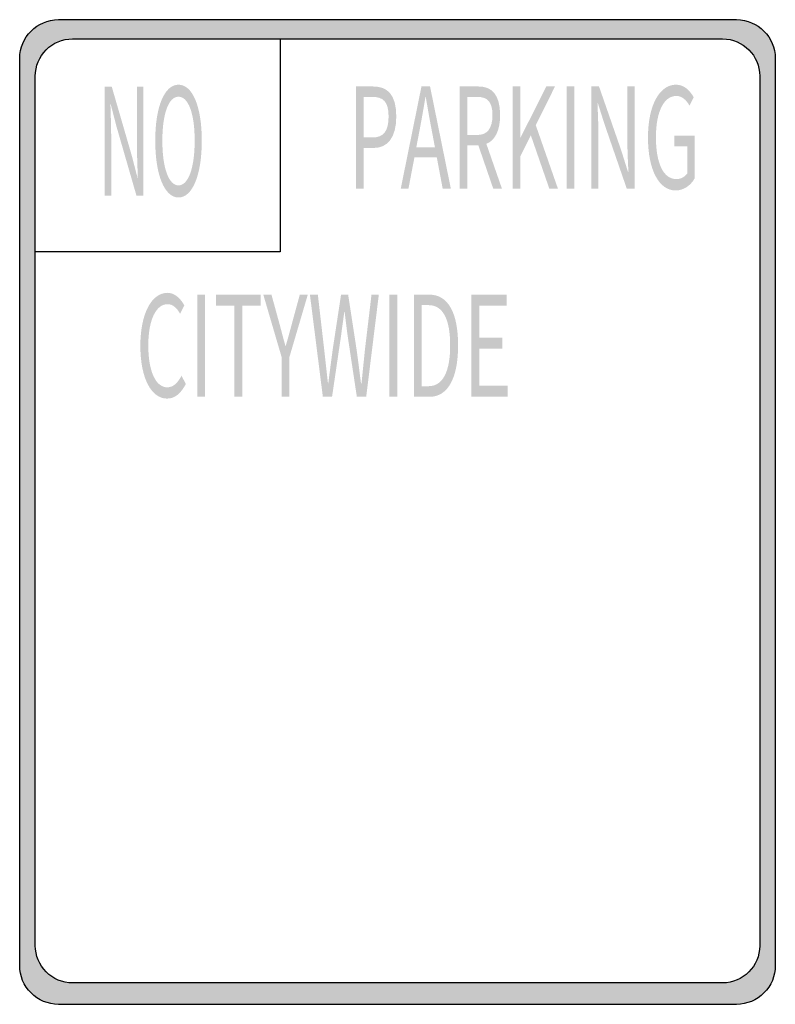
# Model space of a CAD drawing. Header units: inches. Extents: x -0.5 to 0.5, y -0.65 to 0.65.
import ezdxf

# ---------------------------------------------------------------- set-up
doc = ezdxf.new("R2010")
doc.units = ezdxf.units.IN
doc.header["$MEASUREMENT"] = 0

msp = doc.modelspace()

# ---------------------------------------------------------------- hatches: boundary and pattern name
h = msp.add_hatch(color=7)
edge = h.paths.add_edge_path()
edge.add_line((0.5, 0.5999), (0.5, -0.5999))
edge.add_spline(control_points=[(0.5, -0.5999), (0.5, -0.6135), (0.4946, -0.6265), (0.485, -0.6361), (0.4754, -0.6458), (0.4623, -0.6512), (0.4487, -0.6512)], knot_values=[0, 0, 0, 0, 1, 1, 1, 2, 2, 2, 2], degree=3, periodic=0)
edge.add_line((0.4487, -0.6512), (-0.4487, -0.6512))
edge.add_spline(control_points=[(-0.4487, -0.6512), (-0.4623, -0.6512), (-0.4754, -0.6458), (-0.485, -0.6361), (-0.4946, -0.6265), (-0.5, -0.6135), (-0.5, -0.5999)], knot_values=[0, 0, 0, 0, 1, 1, 1, 2, 2, 2, 2], degree=3, periodic=0)
edge.add_line((-0.5, -0.5999), (-0.5, 0.5999))
edge.add_spline(control_points=[(-0.5, 0.5999), (-0.5, 0.6282), (-0.477, 0.6512), (-0.4487, 0.6512)], knot_values=[0, 0, 0, 0, 1, 1, 1, 1], degree=3, periodic=0)
edge.add_line((-0.4487, 0.6512), (0.4487, 0.6512))
edge.add_spline(control_points=[(0.4487, 0.6512), (0.477, 0.6512), (0.5, 0.6282), (0.5, 0.5999)], knot_values=[0, 0, 0, 0, 1, 1, 1, 1], degree=3, periodic=0)
edge = h.paths.add_edge_path(flags=0)
edge.add_line((0.4793, 0.5766), (0.4793, -0.5736))
edge.add_spline(control_points=[(0.4793, -0.5736), (0.4793, -0.6007), (0.4573, -0.6228), (0.4302, -0.6228)], knot_values=[0, 0, 0, 0, 1, 1, 1, 1], degree=3, periodic=0)
edge.add_line((0.4302, -0.6228), (-0.4302, -0.6228))
edge.add_spline(control_points=[(-0.4302, -0.6228), (-0.4432, -0.6228), (-0.4557, -0.6176), (-0.4649, -0.6084), (-0.4742, -0.5991), (-0.4793, -0.5866), (-0.4793, -0.5736)], knot_values=[0, 0, 0, 0, 1, 1, 1, 2, 2, 2, 2], degree=3, periodic=0)
edge.add_line((-0.4793, -0.5736), (-0.4793, 0.5766))
edge.add_spline(control_points=[(-0.4793, 0.5766), (-0.4793, 0.5896), (-0.4742, 0.6021), (-0.4649, 0.6114), (-0.4557, 0.6206), (-0.4432, 0.6258), (-0.4302, 0.6258)], knot_values=[0, 0, 0, 0, 1, 1, 1, 2, 2, 2, 2], degree=3, periodic=0)
edge.add_line((-0.4302, 0.6258), (0.4302, 0.6258))
edge.add_spline(control_points=[(0.4302, 0.6258), (0.4573, 0.6258), (0.4793, 0.6037), (0.4793, 0.5766)], knot_values=[0, 0, 0, 0, 1, 1, 1, 1], degree=3, periodic=0)
h = msp.add_hatch(color=7)
edge = h.paths.add_edge_path()
edge.add_line((-0.3874, 0.4186), (-0.3789, 0.4186))
edge.add_line((-0.3789, 0.4186), (-0.3789, 0.4943))
edge.add_spline(control_points=[(-0.3789, 0.4943), (-0.3789, 0.5094), (-0.3795, 0.5247), (-0.3799, 0.5393)], knot_values=[0, 0, 0, 0, 1, 1, 1, 1], degree=3, periodic=0)
edge.add_line((-0.3799, 0.5393), (-0.3795, 0.5393))
edge.add_line((-0.3795, 0.5393), (-0.3718, 0.5096))
edge.add_line((-0.3718, 0.5096), (-0.3455, 0.4186))
edge.add_line((-0.3455, 0.4186), (-0.3362, 0.4186))
edge.add_line((-0.3362, 0.4186), (-0.3362, 0.5627))
edge.add_line((-0.3362, 0.5627), (-0.3448, 0.5627))
edge.add_line((-0.3448, 0.5627), (-0.3448, 0.4878))
edge.add_spline(control_points=[(-0.3448, 0.4878), (-0.3448, 0.4728), (-0.3442, 0.4565), (-0.3436, 0.4422)], knot_values=[0, 0, 0, 0, 1, 1, 1, 1], degree=3, periodic=0)
edge.add_line((-0.3436, 0.4422), (-0.3441, 0.4422))
edge.add_line((-0.3441, 0.4422), (-0.3518, 0.4719))
edge.add_line((-0.3518, 0.4719), (-0.3782, 0.5627))
edge.add_line((-0.3782, 0.5627), (-0.3874, 0.5627))
edge.add_line((-0.3874, 0.5627), (-0.3874, 0.4186))
h = msp.add_hatch(color=7)
edge = h.paths.add_edge_path()
edge.add_spline(control_points=[(-0.2898, 0.416), (-0.2717, 0.416), (-0.259, 0.4449), (-0.259, 0.4911), (-0.259, 0.5373), (-0.2717, 0.5652), (-0.2898, 0.5652), (-0.3079, 0.5652), (-0.3206, 0.5373), (-0.3206, 0.4911), (-0.3206, 0.4449), (-0.3079, 0.416), (-0.2898, 0.416)], knot_values=[0, 0, 0, 0, 1, 1, 1, 2, 2, 2, 3, 3, 3, 4, 4, 4, 4], degree=3, periodic=0)
edge = h.paths.add_edge_path(flags=0)
edge.add_spline(control_points=[(-0.2898, 0.432), (-0.3028, 0.432), (-0.3112, 0.4552), (-0.3112, 0.4911), (-0.3112, 0.5271), (-0.3028, 0.5493), (-0.2898, 0.5493), (-0.2768, 0.5493), (-0.2684, 0.5271), (-0.2684, 0.4911), (-0.2684, 0.4552), (-0.2768, 0.432), (-0.2898, 0.432)], knot_values=[0, 0, 0, 0, 1, 1, 1, 2, 2, 2, 3, 3, 3, 4, 4, 4, 4], degree=3, periodic=0)
h = msp.add_hatch(color=7)
edge = h.paths.add_edge_path()
edge.add_line((-0.055, 0.4277), (-0.0448, 0.4277))
edge.add_line((-0.0448, 0.4277), (-0.0448, 0.4815))
edge.add_line((-0.0448, 0.4815), (-0.0315, 0.4815))
edge.add_spline(control_points=[(-0.0315, 0.4815), (-0.0137, 0.4815), (-0.0016, 0.4946), (-0.0016, 0.5232), (-0.0016, 0.5527), (-0.0138, 0.5628), (-0.0319, 0.5628)], knot_values=[0, 0, 0, 0, 1, 1, 1, 2, 2, 2, 2], degree=3, periodic=0)
edge.add_line((-0.0319, 0.5628), (-0.055, 0.5628))
edge.add_line((-0.055, 0.5628), (-0.055, 0.4277))
edge = h.paths.add_edge_path(flags=0)
edge.add_line((-0.0448, 0.4954), (-0.0448, 0.549))
edge.add_line((-0.0448, 0.549), (-0.0332, 0.549))
edge.add_spline(control_points=[(-0.0332, 0.549), (-0.019, 0.549), (-0.0118, 0.5429), (-0.0118, 0.5232), (-0.0118, 0.5038), (-0.0185, 0.4954), (-0.0328, 0.4954)], knot_values=[0, 0, 0, 0, 1, 1, 1, 2, 2, 2, 2], degree=3, periodic=0)
edge.add_line((-0.0328, 0.4954), (-0.0448, 0.4954))
h = msp.add_hatch(color=7)
h.paths.add_polyline_path([(0.0043, 0.4277), (0.0145, 0.4277), (0.0224, 0.469), (0.052, 0.469), (0.0598, 0.4277), (0.0706, 0.4277), (0.0431, 0.5628), (0.0317, 0.5628), (0.0043, 0.4277)])
edge = h.paths.add_edge_path(flags=0)
edge.add_line((0.0249, 0.4825), (0.0289, 0.5033))
edge.add_spline(control_points=[(0.0289, 0.5033), (0.0318, 0.5186), (0.0344, 0.5331), (0.037, 0.549)], knot_values=[0, 0, 0, 0, 1, 1, 1, 1], degree=3, periodic=0)
edge.add_line((0.037, 0.549), (0.0374, 0.549))
edge.add_spline(control_points=[(0.0374, 0.549), (0.0401, 0.5333), (0.0426, 0.5186), (0.0456, 0.5033)], knot_values=[0, 0, 0, 0, 1, 1, 1, 1], degree=3, periodic=0)
edge.add_line((0.0456, 0.5033), (0.0495, 0.4825))
edge.add_line((0.0495, 0.4825), (0.0249, 0.4825))
h = msp.add_hatch(color=7)
edge = h.paths.add_edge_path()
edge.add_line((0.1267, 0.4277), (0.1382, 0.4277))
edge.add_line((0.1382, 0.4277), (0.1176, 0.4869))
edge.add_spline(control_points=[(0.1176, 0.4869), (0.1286, 0.4913), (0.1358, 0.5038), (0.1358, 0.525), (0.1358, 0.553), (0.124, 0.5628), (0.1075, 0.5628)], knot_values=[0, 0, 0, 0, 1, 1, 1, 2, 2, 2, 2], degree=3, periodic=0)
edge.add_line((0.1075, 0.5628), (0.0822, 0.5628))
edge.add_line((0.0822, 0.5628), (0.0822, 0.4277))
edge.add_line((0.0822, 0.4277), (0.0924, 0.4277))
edge.add_line((0.0924, 0.4277), (0.0924, 0.485))
edge.add_line((0.0924, 0.485), (0.107, 0.485))
edge.add_line((0.107, 0.485), (0.1267, 0.4277))
edge = h.paths.add_edge_path(flags=0)
edge.add_line((0.0924, 0.4987), (0.0924, 0.549))
edge.add_line((0.0924, 0.549), (0.106, 0.549))
edge.add_spline(control_points=[(0.106, 0.549), (0.1187, 0.549), (0.1257, 0.5427), (0.1257, 0.525), (0.1257, 0.5073), (0.1187, 0.4987), (0.106, 0.4987)], knot_values=[0, 0, 0, 0, 1, 1, 1, 2, 2, 2, 2], degree=3, periodic=0)
edge.add_line((0.106, 0.4987), (0.0924, 0.4987))
for points in [[(0.1524, 0.4277), (0.1626, 0.4277), (0.1626, 0.4705), (0.1765, 0.4981), (0.2009, 0.4277), (0.2123, 0.4277), (0.183, 0.5116), (0.2084, 0.5628), (0.1968, 0.5628), (0.1628, 0.495), (0.1626, 0.495), (0.1626, 0.5628), (0.1524, 0.5628), (0.1524, 0.4277)], [(0.2239, 0.4277), (0.234, 0.4277), (0.234, 0.5628), (0.2239, 0.5628), (0.2239, 0.4277)], [(-0.265, 0.1524), (-0.2548, 0.1524), (-0.2548, 0.2875), (-0.265, 0.2875), (-0.265, 0.1524)], [(-0.2158, 0.1524), (-0.2055, 0.1524), (-0.2055, 0.2731), (-0.181, 0.2731), (-0.181, 0.2875), (-0.2403, 0.2875), (-0.2403, 0.2731), (-0.2158, 0.2731), (-0.2158, 0.1524)], [(-0.0106, 0.1524), (-0.0004, 0.1524), (-0.0004, 0.2875), (-0.0106, 0.2875), (-0.0106, 0.1524)], [(0.0979, 0.1524), (0.1458, 0.1524), (0.1458, 0.1669), (0.1081, 0.1669), (0.1081, 0.2161), (0.1388, 0.2161), (0.1388, 0.2307), (0.1081, 0.2307), (0.1081, 0.2731), (0.1446, 0.2731), (0.1446, 0.2875), (0.0979, 0.2875), (0.0979, 0.1524)]]:
    msp.add_hatch(color=7).paths.add_polyline_path(points)
h = msp.add_hatch(color=7)
edge = h.paths.add_edge_path()
edge.add_line((0.2563, 0.4277), (0.2659, 0.4277))
edge.add_line((0.2659, 0.4277), (0.2659, 0.4987))
edge.add_spline(control_points=[(0.2659, 0.4987), (0.2659, 0.5129), (0.2651, 0.5272), (0.2647, 0.5409)], knot_values=[0, 0, 0, 0, 1, 1, 1, 1], degree=3, periodic=0)
edge.add_line((0.2647, 0.5409), (0.2651, 0.5409))
edge.add_line((0.2651, 0.5409), (0.2739, 0.5131))
edge.add_line((0.2739, 0.5131), (0.3034, 0.4277))
edge.add_line((0.3034, 0.4277), (0.3139, 0.4277))
edge.add_line((0.3139, 0.4277), (0.3139, 0.5628))
edge.add_line((0.3139, 0.5628), (0.3042, 0.5628))
edge.add_line((0.3042, 0.5628), (0.3042, 0.4926))
edge.add_spline(control_points=[(0.3042, 0.4926), (0.3042, 0.4786), (0.3049, 0.4633), (0.3056, 0.4498)], knot_values=[0, 0, 0, 0, 1, 1, 1, 1], degree=3, periodic=0)
edge.add_line((0.3056, 0.4498), (0.305, 0.4498))
edge.add_line((0.305, 0.4498), (0.2963, 0.4777))
edge.add_line((0.2963, 0.4777), (0.2667, 0.5628))
edge.add_line((0.2667, 0.5628), (0.2563, 0.5628))
edge.add_line((0.2563, 0.5628), (0.2563, 0.4277))
h = msp.add_hatch(color=7)
edge = h.paths.add_edge_path()
edge.add_spline(control_points=[(0.3681, 0.4253), (0.3789, 0.4253), (0.3879, 0.432), (0.3931, 0.441)], knot_values=[0, 0, 0, 0, 1, 1, 1, 1], degree=3, periodic=0)
edge.add_line((0.3931, 0.441), (0.3931, 0.4978))
edge.add_line((0.3931, 0.4978), (0.3664, 0.4978))
edge.add_line((0.3664, 0.4978), (0.3664, 0.4836))
edge.add_line((0.3664, 0.4836), (0.3837, 0.4836))
edge.add_line((0.3837, 0.4836), (0.3837, 0.4482))
edge.add_spline(control_points=[(0.3837, 0.4482), (0.3805, 0.4432), (0.3748, 0.4403), (0.3691, 0.4403), (0.3517, 0.4403), (0.342, 0.4616), (0.342, 0.4957), (0.342, 0.5295), (0.3526, 0.5503), (0.369, 0.5503), (0.377, 0.5503), (0.3823, 0.5446), (0.3864, 0.5376)], knot_values=[0, 0, 0, 0, 1, 1, 1, 2, 2, 2, 3, 3, 3, 4, 4, 4, 4], degree=3, periodic=0)
edge.add_line((0.3864, 0.5376), (0.392, 0.5486))
edge.add_spline(control_points=[(0.392, 0.5486), (0.3873, 0.5567), (0.3799, 0.5652), (0.3686, 0.5652), (0.3472, 0.5652), (0.3315, 0.5389), (0.3315, 0.4952), (0.3315, 0.4513), (0.3467, 0.4253), (0.3681, 0.4253)], knot_values=[0, 0, 0, 0, 1, 1, 1, 2, 2, 2, 3, 3, 3, 3], degree=3, periodic=0)
h = msp.add_hatch(color=7)
edge = h.paths.add_edge_path()
edge.add_spline(control_points=[(-0.305, 0.15), (-0.2945, 0.15), (-0.2866, 0.157), (-0.2801, 0.1693)], knot_values=[0, 0, 0, 0, 1, 1, 1, 1], degree=3, periodic=0)
edge.add_line((-0.2801, 0.1693), (-0.2858, 0.1802))
edge.add_spline(control_points=[(-0.2858, 0.1802), (-0.291, 0.1706), (-0.2968, 0.1649), (-0.3046, 0.1649), (-0.3201, 0.1649), (-0.3298, 0.1863), (-0.3298, 0.2204), (-0.3298, 0.2541), (-0.3195, 0.2749), (-0.3043, 0.2749), (-0.2973, 0.2749), (-0.292, 0.2698), (-0.2877, 0.2622)], knot_values=[0, 0, 0, 0, 1, 1, 1, 2, 2, 2, 3, 3, 3, 4, 4, 4, 4], degree=3, periodic=0)
edge.add_line((-0.2877, 0.2622), (-0.2821, 0.2733))
edge.add_spline(control_points=[(-0.2821, 0.2733), (-0.2868, 0.2819), (-0.2945, 0.2899), (-0.3044, 0.2899), (-0.3249, 0.2899), (-0.3403, 0.2635), (-0.3403, 0.2198), (-0.3403, 0.176), (-0.3253, 0.15), (-0.305, 0.15)], knot_values=[0, 0, 0, 0, 1, 1, 1, 2, 2, 2, 3, 3, 3, 3], degree=3, periodic=0)
h = msp.add_hatch(color=7)
edge = h.paths.add_edge_path()
edge.add_line((-0.1533, 0.1524), (-0.1431, 0.1524))
edge.add_line((-0.1431, 0.1524), (-0.1431, 0.2047))
edge.add_line((-0.1431, 0.2047), (-0.1187, 0.2875))
edge.add_line((-0.1187, 0.2875), (-0.1293, 0.2875))
edge.add_line((-0.1293, 0.2875), (-0.1397, 0.2493))
edge.add_spline(control_points=[(-0.1397, 0.2493), (-0.1423, 0.2394), (-0.145, 0.2298), (-0.1479, 0.2196)], knot_values=[0, 0, 0, 0, 1, 1, 1, 1], degree=3, periodic=0)
edge.add_line((-0.1479, 0.2196), (-0.1483, 0.2196))
edge.add_spline(control_points=[(-0.1483, 0.2196), (-0.1512, 0.2298), (-0.1536, 0.2394), (-0.1563, 0.2493)], knot_values=[0, 0, 0, 0, 1, 1, 1, 1], degree=3, periodic=0)
edge.add_line((-0.1563, 0.2493), (-0.1668, 0.2875))
edge.add_line((-0.1668, 0.2875), (-0.1776, 0.2875))
edge.add_line((-0.1776, 0.2875), (-0.1533, 0.2047))
edge.add_line((-0.1533, 0.2047), (-0.1533, 0.1524))
h = msp.add_hatch(color=7)
edge = h.paths.add_edge_path()
edge.add_line((-0.0988, 0.1524), (-0.0866, 0.1524))
edge.add_line((-0.0866, 0.1524), (-0.0746, 0.2338))
edge.add_spline(control_points=[(-0.0746, 0.2338), (-0.0733, 0.2445), (-0.0717, 0.2543), (-0.0705, 0.2646)], knot_values=[0, 0, 0, 0, 1, 1, 1, 1], degree=3, periodic=0)
edge.add_line((-0.0705, 0.2646), (-0.07, 0.2646))
edge.add_spline(control_points=[(-0.07, 0.2646), (-0.0687, 0.2543), (-0.0675, 0.2445), (-0.0661, 0.2338)], knot_values=[0, 0, 0, 0, 1, 1, 1, 1], degree=3, periodic=0)
edge.add_line((-0.0661, 0.2338), (-0.0538, 0.1524))
edge.add_line((-0.0538, 0.1524), (-0.0414, 0.1524))
edge.add_line((-0.0414, 0.1524), (-0.0247, 0.2875))
edge.add_line((-0.0247, 0.2875), (-0.0344, 0.2875))
edge.add_line((-0.0344, 0.2875), (-0.0432, 0.2139))
edge.add_spline(control_points=[(-0.0432, 0.2139), (-0.0446, 0.1994), (-0.0462, 0.1848), (-0.0476, 0.1701)], knot_values=[0, 0, 0, 0, 1, 1, 1, 1], degree=3, periodic=0)
edge.add_line((-0.0476, 0.1701), (-0.0483, 0.1701))
edge.add_spline(control_points=[(-0.0483, 0.1701), (-0.0502, 0.1848), (-0.052, 0.1996), (-0.054, 0.2139)], knot_values=[0, 0, 0, 0, 1, 1, 1, 1], degree=3, periodic=0)
edge.add_line((-0.054, 0.2139), (-0.0653, 0.2875))
edge.add_line((-0.0653, 0.2875), (-0.0747, 0.2875))
edge.add_line((-0.0747, 0.2875), (-0.0859, 0.2139))
edge.add_spline(control_points=[(-0.0859, 0.2139), (-0.0878, 0.1994), (-0.0898, 0.1848), (-0.0916, 0.1701)], knot_values=[0, 0, 0, 0, 1, 1, 1, 1], degree=3, periodic=0)
edge.add_line((-0.0916, 0.1701), (-0.092, 0.1701))
edge.add_spline(control_points=[(-0.092, 0.1701), (-0.0937, 0.1848), (-0.0953, 0.1994), (-0.0969, 0.2139)], knot_values=[0, 0, 0, 0, 1, 1, 1, 1], degree=3, periodic=0)
edge.add_line((-0.0969, 0.2139), (-0.1054, 0.2875))
edge.add_line((-0.1054, 0.2875), (-0.1159, 0.2875))
edge.add_line((-0.1159, 0.2875), (-0.0988, 0.1524))
h = msp.add_hatch(color=7)
edge = h.paths.add_edge_path()
edge.add_line((0.0218, 0.1524), (0.0425, 0.1524))
edge.add_spline(control_points=[(0.0425, 0.1524), (0.067, 0.1524), (0.0802, 0.1776), (0.0802, 0.2204), (0.0802, 0.2635), (0.067, 0.2875), (0.0421, 0.2875)], knot_values=[0, 0, 0, 0, 1, 1, 1, 2, 2, 2, 2], degree=3, periodic=0)
edge.add_line((0.0421, 0.2875), (0.0218, 0.2875))
edge.add_line((0.0218, 0.2875), (0.0218, 0.1524))
edge = h.paths.add_edge_path(flags=0)
edge.add_line((0.032, 0.1664), (0.032, 0.2736))
edge.add_line((0.032, 0.2736), (0.0412, 0.2736))
edge.add_spline(control_points=[(0.0412, 0.2736), (0.0603, 0.2736), (0.0697, 0.2547), (0.0697, 0.2204), (0.0697, 0.1863), (0.0603, 0.1664), (0.0412, 0.1664)], knot_values=[0, 0, 0, 0, 1, 1, 1, 2, 2, 2, 2], degree=3, periodic=0)
edge.add_line((0.0412, 0.1664), (0.032, 0.1664))

# ---------------------------------------------------------------- linework, layer by layer
at = {"color": 7}
for p, q in [((-0.1551, 0.6258), (-0.1551, 0.3443)), ((-0.1551, 0.3443), (-0.4793, 0.3443))]:
    msp.add_line(p, q, dxfattribs=at)
for points in [[(-0.4487, 0.6512), (0.4487, 0.6512)], [(-0.4302, 0.6258), (0.4302, 0.6258)], [(-0.5, -0.5999), (-0.5, 0.5999)], [(0.5, 0.5999), (0.5, -0.5999)], [(-0.4793, -0.5736), (-0.4793, 0.5766)], [(0.4793, 0.5766), (0.4793, -0.5736)], [(0.4302, -0.6228), (-0.4302, -0.6228)], [(0.4487, -0.6512), (-0.4487, -0.6512)]]:
    msp.add_lwpolyline(points, dxfattribs=at)
for points in [[(-0.5, 0.5999), (-0.5, 0.6282), (-0.477, 0.6512), (-0.4487, 0.6512)], [(0.4487, 0.6512), (0.477, 0.6512), (0.5, 0.6282), (0.5, 0.5999)], [(0.4302, 0.6258), (0.4573, 0.6258), (0.4793, 0.6037), (0.4793, 0.5766)], [(0.4793, -0.5736), (0.4793, -0.6007), (0.4573, -0.6228), (0.4302, -0.6228)]]:
    msp.add_open_spline(points, degree=3, dxfattribs=at)
for points in [[(-0.4793, 0.5766), (-0.4793, 0.5896), (-0.4742, 0.6021), (-0.4649, 0.6114), (-0.4557, 0.6206), (-0.4432, 0.6258), (-0.4302, 0.6258)], [(-0.4302, -0.6228), (-0.4432, -0.6228), (-0.4557, -0.6176), (-0.4649, -0.6084), (-0.4742, -0.5991), (-0.4793, -0.5866), (-0.4793, -0.5736)], [(-0.4487, -0.6512), (-0.4623, -0.6512), (-0.4754, -0.6458), (-0.485, -0.6361), (-0.4946, -0.6265), (-0.5, -0.6135), (-0.5, -0.5999)], [(0.5, -0.5999), (0.5, -0.6135), (0.4946, -0.6265), (0.485, -0.6361), (0.4754, -0.6458), (0.4623, -0.6512), (0.4487, -0.6512)]]:
    msp.add_open_spline(points, degree=3, knots=[0, 0, 0, 0, 1, 1, 1, 2, 2, 2, 2], dxfattribs=at)

doc.saveas('drawing.dxf')
